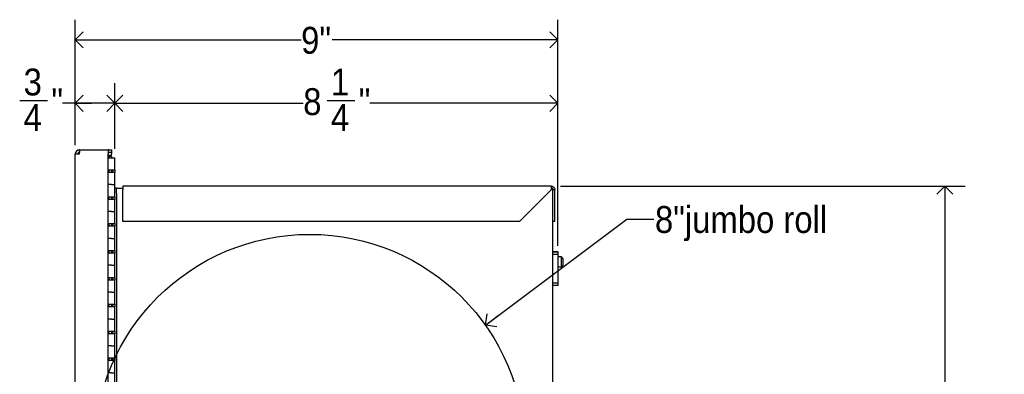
# Model space of a CAD drawing. Header units: inches. Extents: x 0 to 90, y 0 to 120.
# Tile 19 of 21: x 40.41 to 58.71, y 79.38 to 85.98. Entities that reach past the tile are written whole.
import ezdxf

# ---------------------------------------------------------------- set-up
doc = ezdxf.new("R2010")
doc.units = ezdxf.units.IN
doc.header["$MEASUREMENT"] = 0
doc.linetypes.add('SLD-Solid', pattern=[0])
doc.layers.add('DIMS', color=5, linetype='SLD-Solid')
doc.layers.add('NOTES', color=1, linetype='SLD-Solid')
doc.styles.add('SLDTEXTSTYLE1', font='GOTHIC.TTF', dxfattribs={"width": 0.913})
doc.styles.get("Standard").update_dxf_attribs({"font": 'GOTHIC.TTF'})
doc.dimstyles.new('SLDDIMSTYLE0', dxfattribs={"dimtxt": 0.5, "dimasz": 0.3, "dimexe": 0, "dimexo": 0.0625, "dimgap": 0.125, "dimtad": 0, "dimtih": 1, "dimtoh": 1, "dimrnd": 1e-09, "dimzin": 12, "dimdsep": 46, "dimlunit": 5, "dimtxsty": 'SLDTEXTSTYLE1', "dimblk1": 'OPEN90', "dimblk2": 'OPEN90', "dimsah": 1, "dimcen": 0.09, "dimadec": 0, "dimazin": 3, "dimtfac": 1, "dimtofl": 0, "dimtmove": 0, "dimatfit": 3, "dimldrblk": 'OPEN90', "dimfxl": 0, "dimfrac": 2, "dimtolj": 1, "dimtzin": 12, "dimarcsym": 0})
doc.dimstyles.new('SLDDIMSTYLE1', dxfattribs={"dimtxt": 0.5, "dimasz": 0.3, "dimexe": 0, "dimexo": 0.0625, "dimgap": 0.125, "dimtad": 0, "dimtih": 1, "dimtoh": 1, "dimdec": 6, "dimrnd": 1e-09, "dimzin": 12, "dimdsep": 46, "dimlunit": 5, "dimtxsty": 'SLDTEXTSTYLE1', "dimblk1": 'OPEN90', "dimblk2": 'OPEN90', "dimsah": 1, "dimcen": 0.09, "dimadec": 0, "dimazin": 3, "dimtfac": 1, "dimtofl": 0, "dimtmove": 0, "dimatfit": 3, "dimldrblk": 'OPEN90', "dimfxl": 0, "dimfrac": 2, "dimtolj": 1, "dimtzin": 12, "dimarcsym": 0})
doc.dimstyles.new('SLDDIMSTYLE2', dxfattribs={"dimtxt": 0.18, "dimasz": 0.3, "dimexe": 0, "dimexo": 0.0625, "dimgap": 0, "dimtad": 0, "dimtih": 1, "dimtoh": 1, "dimdec": 0, "dimrnd": 1e-09, "dimzin": 0, "dimdsep": 46, "dimlunit": 5, "dimtxsty": 'Standard', "dimblk1": 'OPEN90', "dimblk2": 'OPEN90', "dimsah": 1, "dimcen": 0.09, "dimadec": 0, "dimazin": 0, "dimtfac": 0.3, "dimtdec": 0, "dimtofl": 0, "dimtmove": 0, "dimatfit": 3, "dimldrblk": 'OPEN90', "dimfxl": 0, "dimfrac": 2, "dimtolj": 1, "dimtzin": 0, "dimarcsym": 0})

# ---------------------------------------------------------------- blocks, each defined once
blk = doc.blocks.new('_Open90')
at = {"color": 0, "linetype": 'ByBlock', "lineweight": -2}
for p, q in [((0, 0), (-1, 0)), ((-0.5, 0.5), (0, 0)), ((0, 0), (-0.5, -0.5))]:
    blk.add_line(p, q, dxfattribs=at)
blk = doc.blocks.new('_D_5')
at = {"layer": 'DIMS'}
for p, q in [((41.439, 83.647), (41.439, 84.798)), ((42.174, 83.576), (42.174, 84.798)), ((40.406, 84.474), (40.922, 84.474)), ((41.439, 84.423), (41.202, 84.423)), ((42.174, 84.423), (41.439, 84.423))]:
    blk.add_line(p, q, dxfattribs=at)
at = {"layer": 'DIMS', "xscale": 0.3, "yscale": 0.3, "rotation": 180.0000000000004}
blk.add_blockref('_Open90', (41.439, 84.423, -6.254), dxfattribs=at)
at = {"layer": 'DIMS', "xscale": 0.3, "yscale": 0.3}
blk.add_blockref('_Open90', (42.174, 84.423, -6.254), dxfattribs=at)
at = {"layer": 'DIMS', "char_height": 0.5, "attachment_point": 1, "style": 'SLDTEXTSTYLE1'}
for s, insert in [('3', (40.479, 85.069)), ('"', (40.995, 84.704)), ('4', (40.479, 84.408))]:
    blk.add_mtext(s, dxfattribs=dict(at, insert=insert))
blk = doc.blocks.new('_D_6')
at = {"layer": 'DIMS'}
for p, q in [((42.174, 83.576), (42.174, 84.798)), ((50.415, 81.773), (50.415, 84.798)), ((42.174, 84.423), (45.678, 84.423)), ((46.121, 84.474), (46.637, 84.474)), ((50.415, 84.423), (46.917, 84.423))]:
    blk.add_line(p, q, dxfattribs=at)
at = {"layer": 'DIMS', "xscale": 0.3, "yscale": 0.3, "rotation": 180.0000000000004}
blk.add_blockref('_Open90', (42.174, 84.423, -6.254), dxfattribs=at)
at = {"layer": 'DIMS', "xscale": 0.3, "yscale": 0.3}
blk.add_blockref('_Open90', (50.415, 84.423, -6.254), dxfattribs=at)
at = {"layer": 'DIMS', "char_height": 0.5, "attachment_point": 1, "style": 'SLDTEXTSTYLE1'}
for s, insert in [('1', (46.194, 85.069)), ('8', (45.678, 84.704)), ('"', (46.71, 84.704)), ('4', (46.194, 84.408))]:
    blk.add_mtext(s, dxfattribs=dict(at, insert=insert))
blk = doc.blocks.new('_D_7')
at = {"layer": 'DIMS'}
for p, q in [((41.439, 83.647), (41.439, 85.979)), ((50.415, 81.773), (50.415, 85.979)), ((41.439, 85.604), (45.639, 85.604)), ((50.415, 85.604), (46.215, 85.604))]:
    blk.add_line(p, q, dxfattribs=at)
at = {"layer": 'DIMS', "xscale": 0.3, "yscale": 0.3, "rotation": 180.0000000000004}
blk.add_blockref('_Open90', (41.439, 85.604, -6.254), dxfattribs=at)
at = {"layer": 'DIMS', "xscale": 0.3, "yscale": 0.3}
blk.add_blockref('_Open90', (50.415, 85.604, -6.254), dxfattribs=at)
at = {"layer": 'DIMS', "insert": (45.639, 85.846), "char_height": 0.5, "attachment_point": 1, "style": 'SLDTEXTSTYLE1'}
blk.add_mtext('9"', dxfattribs=at)
blk = doc.blocks.new('_D_8')
at = {"layer": 'DIMS'}
for p, q in [((50.459, 82.881), (57.983, 82.881)), ((57.608, 82.881), (57.608, 57.615)), ((57.432, 57.012), (58.317, 57.012)), ((57.608, 26.935), (57.608, 56.307)), ((50.459, 26.935), (57.983, 26.935))]:
    blk.add_line(p, q, dxfattribs=at)
at = {"layer": 'DIMS', "xscale": 0.3, "yscale": 0.3}
for p, rotation in [((57.608, 82.881, -6.254), 90.00000000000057), ((57.608, 26.935, -6.254), 270.0000000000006)]:
    blk.add_blockref('_Open90', p, dxfattribs=dict(at, rotation=rotation))
at = {"layer": 'DIMS', "char_height": 0.5, "attachment_point": 1, "style": 'SLDTEXTSTYLE1'}
for s, insert in [('15', (57.505, 57.607)), ('55', (56.62, 57.242)), ('"', (58.39, 57.242)), ('16', (57.505, 56.946))]:
    blk.add_mtext(s, dxfattribs=dict(at, insert=insert))

msp = doc.modelspace()

# ---------------------------------------------------------------- linework, layer by layer
at = {"color": 7, "linetype": 'SLD-Solid', "lineweight": 25}
for p, q in [((41.5158361, 83.5568751), (41.5158361, 83.5090751)), ((41.5229072, 83.5568751), (41.5158361, 83.5568751)), ((41.5229072, 83.5568751), (42.0513361, 83.5568751)), ((42.0513361, 83.5568751), (42.0513361, 83.4800751)), ((42.0638361, 83.5568751), (42.0513361, 83.5568751)), ((42.0638361, 83.5090751), (42.0513361, 83.5090751)), ((42.0638361, 83.5568751), (42.1138361, 83.5568751)), ((42.1138361, 83.5090751), (42.0638361, 83.5090751)), ((42.1138361, 83.5568751), (42.1138361, 83.5090751)), ((42.1138361, 83.5090751), (42.1138361, 83.4800751)), ((41.4390361, 26.2796751), (41.4390361, 83.4800751)), ((41.4390361, 83.4800751), (41.5158361, 83.4800751)), ((42.0513361, 26.2796751), (42.0513361, 83.4800751)), ((42.1138361, 83.454404), (42.0513361, 83.454404)), ((42.0660361, 83.430504), (42.0513361, 83.430504)), ((42.0513361, 83.4090751), (42.1113361, 83.4090751)), ((42.0660361, 83.430504), (42.0660361, 83.4090751)), ((42.1138361, 83.430504), (42.0660361, 83.430504)), ((42.1113361, 83.4090751), (42.1738361, 83.4090751)), ((42.1138361, 83.454404), (42.1138361, 83.4800751)), ((42.1138361, 83.430504), (42.1138361, 83.4090751)), ((42.1738361, 83.1840751), (42.1738361, 83.4090751)), ((42.0513361, 83.1840751), (42.1113361, 83.1840751)), ((42.1738361, 83.1340751), (42.0513361, 83.1340751)), ((42.0660361, 83.1840751), (42.0660361, 83.1340751)), ((42.1113361, 83.1840751), (42.1738361, 83.1840751)), ((42.1138361, 83.1840751), (42.1138361, 83.1340751)), ((42.1388361, 83.1340751), (42.1388361, 83.1840751)), ((42.1738361, 83.1840751), (42.1738361, 83.1340751)), ((42.1738361, 82.9090751), (42.1738361, 83.1340751)), ((42.1113361, 82.9090751), (42.0513361, 82.9090751)), ((42.1113361, 82.9090751), (42.1738361, 82.9090751)), ((42.1738361, 82.6840751), (42.1738361, 82.9090751)), ((42.2088361, 82.8455751), (42.1738361, 82.8455751)), ((42.2088361, 82.7455751), (42.2088361, 82.8455751)), ((42.2088361, 82.8455751), (42.2378361, 82.8455751)), ((42.2378361, 82.8455751), (42.3213361, 82.8455751)), ((42.3213361, 82.8814751), (42.3213361, 82.8165751)), ((50.2923361, 82.8814751), (42.3213361, 82.8814751)), ((42.3213361, 82.2205751), (42.3213361, 82.8165751)), ((50.2923361, 82.8165751), (49.6963361, 82.2205751)), ((50.2923361, 82.8165751), (50.2923361, 82.8814751)), ((50.3099614, 82.8455751), (50.2930252, 82.8455751)), ((50.3213361, 82.7695412), (50.3213361, 82.8165751)), ((50.3213361, 82.8165751), (50.3572361, 82.8165751)), ((50.3213361, 27.046609), (50.3213361, 82.7695412)), ((50.3572361, 82.2205751), (50.3572361, 82.8165751)), ((42.0513361, 82.6840751), (42.1113361, 82.6840751)), ((42.1738361, 82.6340751), (42.0513361, 82.6340751)), ((42.0660361, 82.6840751), (42.0660361, 82.6340751)), ((42.1113361, 82.6840751), (42.1738361, 82.6840751)), ((42.1138361, 82.6840751), (42.1138361, 82.6340751)), ((42.1388361, 82.6340751), (42.1388361, 82.6840751)), ((42.1738361, 82.6840751), (42.1738361, 82.6340751)), ((42.1738361, 82.4090751), (42.1738361, 82.6340751)), ((42.2088361, 82.7455751), (42.2088361, 27.0705751)), ((42.1113361, 82.4090751), (42.0513361, 82.4090751)), ((42.1113361, 82.4090751), (42.1738361, 82.4090751)), ((42.1738361, 82.1840751), (42.1738361, 82.4090751)), ((49.6963361, 82.2205751), (42.3213361, 82.2205751)), ((50.3572361, 82.2205751), (50.3213361, 82.2205751)), ((42.0513361, 82.1840751), (42.1113361, 82.1840751)), ((42.1738361, 82.1340751), (42.0513361, 82.1340751)), ((42.0660361, 82.1840751), (42.0660361, 82.1340751)), ((42.1113361, 82.1840751), (42.1738361, 82.1840751)), ((42.1138361, 82.1840751), (42.1138361, 82.1340751)), ((42.1388361, 82.1340751), (42.1388361, 82.1840751)), ((42.1738361, 82.1840751), (42.1738361, 82.1340751)), ((42.1738361, 81.9090751), (42.1738361, 82.1340751)), ((42.1113361, 81.9090751), (42.0513361, 81.9090751)), ((42.1113361, 81.9090751), (42.1738361, 81.9090751)), ((42.1738361, 81.6840751), (42.1738361, 81.9090751)), ((42.0513361, 81.6840751), (42.1113361, 81.6840751)), ((42.0660361, 81.6840751), (42.0660361, 81.6340751)), ((42.1113361, 81.6840751), (42.1738361, 81.6840751)), ((42.1138361, 81.6840751), (42.1138361, 81.6340751)), ((42.1388361, 81.6340751), (42.1388361, 81.6840751)), ((42.1738361, 81.6840751), (42.1738361, 81.6340751)), ((50.4153361, 81.658091), (50.3213361, 81.658091)), ((50.3213361, 81.6570046), (50.4153361, 81.6570046)), ((50.4153361, 81.6570046), (50.4153361, 81.658091)), ((50.4153361, 81.6066518), (50.4153361, 81.6570046)), ((42.1738361, 81.6340751), (42.0513361, 81.6340751)), ((42.1738361, 81.4090751), (42.1738361, 81.6340751)), ((50.4153361, 81.6066518), (50.3213361, 81.6066518)), ((50.4153361, 81.0760647), (50.4153361, 81.6066518)), ((50.4813361, 81.5630751), (50.4153361, 81.5630751)), ((50.5063361, 81.5380751), (50.4813361, 81.5630751)), ((50.4813361, 81.5617683), (50.4813361, 81.5630751)), ((50.4813361, 81.3780751), (50.4813361, 81.5617683)), ((50.5063361, 81.5380751), (50.5063361, 81.4030751)), ((42.1113361, 81.4090751), (42.0513361, 81.4090751)), ((42.1113361, 81.4090751), (42.1738361, 81.4090751)), ((42.1738361, 81.1840751), (42.1738361, 81.4090751)), ((50.4153361, 81.3780751), (50.4813361, 81.3780751)), ((50.4813361, 81.3780751), (50.5063361, 81.4030751)), ((42.0513361, 81.1840751), (42.1113361, 81.1840751)), ((42.1738361, 81.1340751), (42.0513361, 81.1340751)), ((42.0660361, 81.1840751), (42.0660361, 81.1340751)), ((42.1113361, 81.1840751), (42.1738361, 81.1840751)), ((42.1138361, 81.1840751), (42.1138361, 81.1340751)), ((42.1388361, 81.1340751), (42.1388361, 81.1840751)), ((42.1738361, 81.1840751), (42.1738361, 81.1340751)), ((42.1738361, 80.9090751), (42.1738361, 81.1340751)), ((50.4153361, 81.0760647), (50.3213361, 81.0760647)), ((50.4153361, 81.0320959), (50.3213361, 81.0320959)), ((50.4153361, 81.0320959), (50.4153361, 81.0760647)), ((42.1113361, 80.9090751), (42.0513361, 80.9090751)), ((42.1113361, 80.9090751), (42.1738361, 80.9090751)), ((42.1738361, 80.6840751), (42.1738361, 80.9090751)), ((42.0513361, 80.6840751), (42.1113361, 80.6840751)), ((42.1738361, 80.6340751), (42.0513361, 80.6340751)), ((42.0660361, 80.6840751), (42.0660361, 80.6340751)), ((42.1113361, 80.6840751), (42.1738361, 80.6840751)), ((42.1138361, 80.6840751), (42.1138361, 80.6340751)), ((42.1388361, 80.6340751), (42.1388361, 80.6840751)), ((42.1738361, 80.6840751), (42.1738361, 80.6340751)), ((42.1738361, 80.4090751), (42.1738361, 80.6340751)), ((42.1113361, 80.4090751), (42.0513361, 80.4090751)), ((42.1113361, 80.4090751), (42.1738361, 80.4090751)), ((42.1738361, 80.1840751), (42.1738361, 80.4090751)), ((42.0513361, 80.1840751), (42.1113361, 80.1840751)), ((42.1738361, 80.1340751), (42.0513361, 80.1340751)), ((42.0660361, 80.1840751), (42.0660361, 80.1340751)), ((42.1113361, 80.1840751), (42.1738361, 80.1840751)), ((42.1138361, 80.1840751), (42.1138361, 80.1340751)), ((42.1388361, 80.1340751), (42.1388361, 80.1840751)), ((42.1738361, 80.1840751), (42.1738361, 80.1340751)), ((42.1738361, 79.9090751), (42.1738361, 80.1340751)), ((42.1113361, 79.9090751), (42.0513361, 79.9090751)), ((42.1113361, 79.9090751), (42.1738361, 79.9090751)), ((42.1738361, 79.6840751), (42.1738361, 79.9090751)), ((42.0513361, 79.6840751), (42.1113361, 79.6840751)), ((42.0660361, 79.6840751), (42.0660361, 79.6340751)), ((42.1113361, 79.6840751), (42.1738361, 79.6840751)), ((42.1138361, 79.6840751), (42.1138361, 79.6340751)), ((42.1388361, 79.6340751), (42.1388361, 79.6840751)), ((42.1738361, 79.6840751), (42.1738361, 79.6340751)), ((42.1738361, 79.6340751), (42.0513361, 79.6340751)), ((42.1738361, 79.4090751), (42.1738361, 79.6340751)), ((42.1113361, 79.4090751), (42.0513361, 79.4090751)), ((42.1113361, 79.4090751), (42.1738361, 79.4090751)), ((42.1738361, 79.1840751), (42.1738361, 79.4090751))]:
    msp.add_line(p, q, dxfattribs=at)
for radius in [0.0768, 0.029]:
    msp.add_arc((41.5158361, 83.4800751), radius, 90, 180, dxfattribs=at)
for points in [[(41.5158361, 83.4800751), (41.5164254, 83.4901387), (41.5176039, 83.510266), (41.5193716, 83.5356519), (41.5211394, 83.5534118), (41.5223179, 83.5557207), (41.5229072, 83.5568751)], [(50.2923361, 82.8814751), (50.3008404, 82.8804996), (50.317849, 82.8785485), (50.3393014, 82.8635404), (50.3543095, 82.842088), (50.3562606, 82.8250794), (50.3572361, 82.8165751)]]:
    msp.add_open_spline(points, degree=3, dxfattribs=at)
msp.add_open_spline([(50.3094653, 82.8393376), (50.3106275, 82.8386324), (50.3150277, 82.8359627), (50.3199354, 82.8278218), (50.3208692, 82.820324), (50.3213361, 82.8165751)], degree=3, knots=[0, 0, 0, 0, 0.1521588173, 0.5760794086, 1, 1, 1, 1], dxfattribs=at)
at = {"layer": 'NOTES'}
msp.add_circle((45.7986956, 77.9846138), 4, dxfattribs=at)

# ---------------------------------------------------------------- texts
at = {"layer": 'NOTES', "insert": (52.2182153, 82.5102407), "char_height": 0.5, "attachment_point": 1, "style": 'SLDTEXTSTYLE1'}
msp.add_mtext('8"jumbo roll', dxfattribs=at)

# ---------------------------------------------------------------- dimensions: what is measured, and where the dimension line sits
at = {"layer": 'DIMS'}
for base, p1, p2, dimstyle, picture, middle in [((50.4153361, 85.6041192), (41.4390361, 83.4800751), (50.4153361, 81.6066518), 'SLDDIMSTYLE0', '_D_7', (45.9271861, 85.6041192)), ((42.1738361, 84.4230168), (41.4390361, 83.4800751), (42.1738361, 83.4090751), 'SLDDIMSTYLE1', '_D_5', (40.7671611, 84.4230168)), ((50.4153361, 84.4230168), (42.1738361, 83.4090751), (50.4153361, 81.6066518), 'SLDDIMSTYLE1', '_D_6', (46.2975669, 84.4230168))]:
    dim = msp.add_linear_dim(base=base, p1=p1, p2=p2, dimstyle=dimstyle, dxfattribs=at)
    dim.commit()
    dim.dimension.update_dxf_attribs({"geometry": picture, "text_midpoint": middle, "dimtype": 160})
dim = msp.add_linear_dim(base=(57.6081467, 26.9346751), p1=(50.2923361, 82.8814751), p2=(50.2923361, 26.9346751), angle=90, dimstyle='SLDDIMSTYLE1', dxfattribs=at)
dim.commit()
dim.dimension.update_dxf_attribs({"geometry": '_D_8', "text_midpoint": (57.6081467, 56.9611757), "dimtype": 160})

# ---------------------------------------------------------------- leaders
at = {"layer": 'NOTES'}
msp.add_leader([(49.065578, 80.2927471), (51.6948819, 82.2647638), (52.1948819, 82.2647638)], dimstyle='SLDDIMSTYLE2', dxfattribs=at)

doc.saveas('drawing.dxf')
